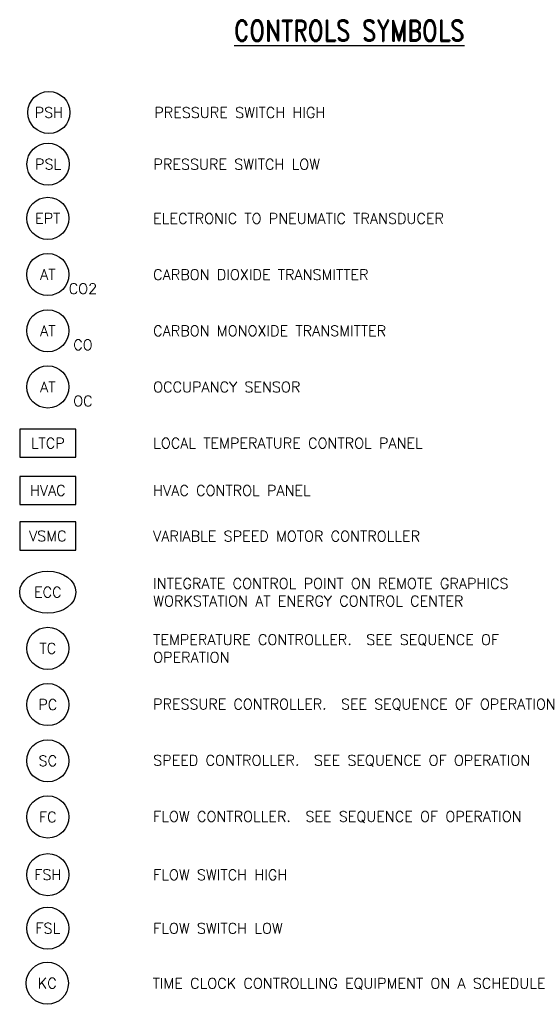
# Model space of a CAD drawing. Header units: inches. Extents: x 1.02 to 5.62, y -8.45 to 0.32.
import ezdxf
from ezdxf.enums import TextEntityAlignment as Align

# ---------------------------------------------------------------- set-up
doc = ezdxf.new("R2010")
doc.units = ezdxf.units.IN
doc.header["$MEASUREMENT"] = 0
doc.layers.add('M-DETL-MEDM', color=4, linetype='Continuous')
doc.layers.add('M-DETL-TEXT', color=2, linetype='Continuous')
doc.styles.add('ROMAND', font='romand.shx', dxfattribs={"width": 0.8})
doc.styles.add('Romans', font='romans.shx')

msp = doc.modelspace()

# ---------------------------------------------------------------- linework, layer by layer
at = {"layer": 'M-DETL-MEDM'}
for points in [[(1.0175, -3.3272), (1.0175, -3.5772), (1.5175, -3.5772), (1.5175, -3.3272)], [(1.0175, -3.748), (1.0175, -3.998), (1.5175, -3.998), (1.5175, -3.748)], [(1.0175, -3.748), (1.0175, -3.998), (1.5175, -3.998), (1.5175, -3.748)], [(1.0175, -4.1539), (1.0175, -4.4039), (1.5175, -4.4039), (1.5175, -4.1539)]]:
    msp.add_lwpolyline(points, close=True, dxfattribs=at)
for centre in [(1.2771, -0.51), (1.2699, -0.9699), (1.2675, -1.4522), (1.2675, -1.9522), (1.2675, -2.4522), (1.2675, -2.9522), (1.2675, -5.2789), (1.2675, -5.7789), (1.2675, -6.2789), (1.2675, -6.7789), (1.2675, -7.2925), (1.2675, -7.7692), (1.2628, -8.2585)]:
    msp.add_circle(centre, 0.1875, dxfattribs=at)
msp.add_ellipse((1.2675, -4.7789), major_axis=(-0.25, 0), ratio=0.75, start_param=-3.141592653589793, end_param=3.141592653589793, dxfattribs=at)

# ---------------------------------------------------------------- texts
at = {"layer": 'M-DETL-TEXT', "style": 'ROMAND', "width": 0.8}
msp.add_text('%%UCONTROLS SYMBOLS', height=0.1875, dxfattribs=at).set_placement((3.9499, 0.125), align=Align.CENTER)
at = {"layer": 'M-DETL-TEXT', "style": 'Romans'}
for s, p in [('PSH', (1.2771, -0.51)), ('PSL', (1.2699, -0.9699)), ('EPT', (1.2675, -1.4522)), ('AT', (1.2675, -1.9522)), ('CO2', (1.58, -2.0772)), ('AT', (1.2675, -2.4522)), ('CO', (1.58, -2.5772)), ('AT', (1.2675, -2.9522)), ('OC', (1.58, -3.0772)), ('LTCP', (1.2675, -3.4522)), ('HVAC', (1.2675, -3.873)), ('VSMC', (1.2675, -4.2789)), ('ECC', (1.2675, -4.7789)), ('TC', (1.2675, -5.2789)), ('PC', (1.2675, -5.7789)), ('SC', (1.2675, -6.2789)), ('FC', (1.2675, -6.7789)), ('FSH', (1.2675, -7.2925)), ('FSL', (1.2675, -7.7692)), ('KC', (1.2628, -8.2585))]:
    msp.add_text(s, height=0.09375, dxfattribs=at).set_placement(p, align=Align.MIDDLE_CENTER)
for s, p in [('PRESSURE SWITCH HIGH', (2.2146, -0.5107)), ('PRESSURE SWITCH LOW', (2.2074, -0.9706)), ('ELECTRONIC TO PNEUMATIC TRANSDUCER', (2.205, -1.4529)), ('CARBON DIOXIDE TRANSMITTER', (2.205, -1.9529)), ('CARBON MONOXIDE TRANSMITTER', (2.205, -2.4529)), ('OCCUPANCY SENSOR', (2.205, -2.9529)), ('LOCAL TEMPERATURE CONTROL PANEL', (2.205, -3.4529)), ('HVAC CONTROL PANEL', (2.205, -3.8737)), ('VARIABLE SPEED MOTOR CONTROLLER', (2.205, -4.2797)), ('TIME CLOCK CONTROLLING EQUIPMENT ON A SCHEDULE', (2.2003, -8.2593))]:
    msp.add_text(s, height=0.09375, dxfattribs=at).set_placement(p, align=Align.MIDDLE_LEFT)
at = {"layer": 'M-DETL-TEXT', "char_height": 0.09375, "width": 3.600675, "attachment_point": 4, "style": 'Romans'}
for s, insert in [('INTEGRATE CONTROL POINT ON REMOTE GRAPHICS WORKSTATION AT ENERGY CONTROL CENTER', (2.205, -4.7797)), ('TEMPERATURE CONTROLLER.  SEE SEQUENCE OF OPERATION', (2.205, -5.2797)), ('PRESSURE CONTROLLER.  SEE SEQUENCE OF OPERATION', (2.205, -5.7797)), ('SPEED CONTROLLER.  SEE SEQUENCE OF OPERATION', (2.205, -6.2797)), ('FLOW CONTROLLER.  SEE SEQUENCE OF OPERATION', (2.205, -6.7797)), ('FLOW SWITCH HIGH', (2.205, -7.2933)), ('FLOW SWITCH LOW', (2.205, -7.7699))]:
    msp.add_mtext(s, dxfattribs=dict(at, insert=insert))

doc.saveas('drawing.dxf')
